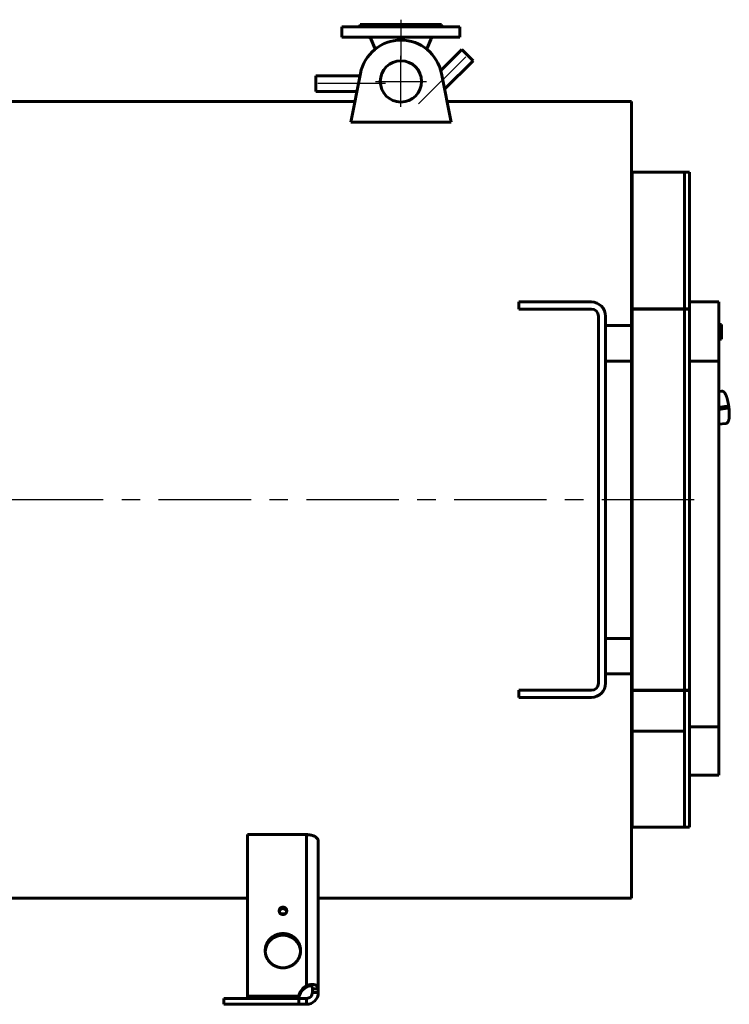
# Model space of a CAD drawing. Header units: millimetres. Extents: x 0 to 4396, y -200 to 841.
# Tile 4 of 8: x 1570 to 1811, y -166 to 168. Entities that reach past the tile are written whole.
import ezdxf

# ---------------------------------------------------------------- set-up
doc = ezdxf.new("R2010")
doc.units = ezdxf.units.MM
for name, pattern in [('CENTER_per1_scale0.029528', [1.5, 0.9375, -0.1875, 0.1875, -0.1875]), ('CENTER_per1_scale0.354331', [18, 11.25, -2.25, 2.25, -2.25]), ('CENTER_per1_scale0.491872', [24.987113, 15.616946, -3.123389, 3.123389, -3.123389]), ('CENTER_per29_scale0.986172', [50.097561, 31.310976, -6.262195, 6.262195, -6.262195]), ('CENTER_per2_scale0.688976', [35, 21.875, -4.375, 4.375, -4.375]), ('CENTER_per3_scale0.713342', [36.237793, 22.648621, -4.529724, 4.529724, -4.529724]), ('CENTER_per3_scale0.721785', [36.666667, 22.916667, -4.583333, 4.583333, -4.583333])]:
    doc.linetypes.add(name, pattern=pattern)

# ---------------------------------------------------------------- blocks, each defined once
blk = doc.blocks.new('Проекция_1')
at = {"color": 7, "linetype": 'CENTER_per1_scale0.029528', "lineweight": 25}
blk.add_line((116.5261, 167.6667), (116.5261, 164.0333), dxfattribs=at)
at = {"color": 7, "linetype": 'CENTER_per1_scale0.354331', "lineweight": 25}
blk.add_line((116.5261, 167.0667), (116.5261, 160.1333), dxfattribs=at)
at = {"color": 7, "linetype": 'Continuous', "lineweight": 60}
for p, q in [((96.5261, 165.2), (136.5261, 165.2)), ((96.5261, 165.2), (96.5261, 161.8)), ((130.6261, 165.4), (102.4261, 165.4)), ((102.4261, 165.4), (102.4261, 165.2)), ((130.3261, 166), (102.7261, 166)), ((102.7261, 166), (102.7261, 165.7)), ((130.3261, 165.7), (130.3261, 166)), ((130.6261, 165.2), (130.6261, 165.4)), ((136.5261, 161.8), (136.5261, 165.2)), ((96.5261, 161.8), (136.5261, 161.8)), ((106.4296, 160.9974), (107.6361, 158)), ((125.4161, 158), (126.6226, 160.9974)), ((107.6361, 158), (107.6361, 157.5624)), ((108.1969, 158), (107.6361, 158)), ((125.4161, 158), (124.8553, 158)), ((125.4161, 157.5624), (125.4161, 158)), ((137.1682, 157.5563), (130.0349, 150.4231)), ((140.9715, 153.7531), (137.1682, 157.5563)), ((137.1682, 157.5563), (140.9724, 153.7521)), ((131.3224, 144.1021), (140.9724, 153.7521)), ((87.6356, 146), (87.6356, 148.69)), ((102.6388, 148.69), (87.6356, 148.69)), ((99.5237, 132.9687), (102.7931, 149.4684)), ((99.5237, 132.9687), (102.7931, 149.4684)), ((130.2591, 149.4684), (133.5285, 132.9687)), ((130.2591, 149.4684), (133.5285, 132.9687)), ((87.6356, 146), (87.6356, 143.31)), ((87.6356, 143.31), (101.5728, 143.31)), ((100.9169, 140), (-40.1039, 140)), ((194.7261, 140), (132.1352, 140)), ((194.7261, 140), (194.7261, 64)), ((194.7261, 140), (194.7261, -130)), ((99.5237, 132.9687), (99.6534, 133.6235)), ((133.3987, 133.6235), (133.5285, 132.9687)), ((133.5285, 132.9687), (99.5237, 132.9687)), ((133.5285, 132.9687), (99.5237, 132.9687)), ((194.9261, 113.8), (194.7261, 113.8)), ((194.9261, 113.8), (194.7261, 113.8)), ((194.9261, 116), (194.9261, 69.6478)), ((212.7261, 116), (194.9261, 116)), ((212.7261, 116), (212.7261, 69.6478)), ((212.7261, 116), (212.7261, 69.6478)), ((214.3261, 116), (212.7261, 116)), ((214.3261, 116), (214.3261, 5)), ((156.5261, 72), (159.0261, 72)), ((156.5261, 69.6), (156.5261, 72)), ((175.9658, 72), (159.0261, 72)), ((175.9658, 72), (178.4658, 72)), ((181.1261, 72), (178.4658, 72)), ((214.3261, 72), (214.3261, 52)), ((224.3261, 72), (214.3261, 72)), ((224.3261, 52), (224.3261, 72)), ((159.0261, 69.6), (156.5261, 69.6)), ((175.9658, 69.6), (159.0261, 69.6)), ((178.4658, 69.6), (175.9658, 69.6)), ((181.1261, 69.6), (178.4658, 69.6)), ((183.5261, 67.2), (183.5261, -57.2)), ((185.9261, 67.2), (185.9261, -57.2)), ((213.9261, 69.6478), (194.9261, 69.6478)), ((194.9261, 69.6), (194.9261, 69.6478)), ((194.9261, 69.6), (194.9261, 64)), ((194.9261, 69.6), (213.9261, 69.6)), ((212.7261, 69.6), (212.7261, -59.6)), ((212.7261, 69.6), (212.7261, 5)), ((213.9261, 69.6478), (213.9261, 69.6)), ((185.9261, 64), (194.9261, 64)), ((194.9261, 52), (194.9261, 64)), ((225.1661, 64.394), (224.3261, 64.394)), ((225.1661, 59.3932), (225.1661, 64.394)), ((225.1661, 64.3847), (225.1661, 64.3847)), ((225.1661, 59.3932), (224.3261, 59.3932)), ((224.3261, 59.3815), (225.1661, 59.3815)), ((225.1661, 59.3868), (225.1661, 59.39)), ((225.1661, 59.3822), (225.1661, 59.3868)), ((194.9261, 52), (185.9261, 52)), ((194.7261, 52), (194.7261, -42)), ((194.9261, 52), (194.9261, -42)), ((214.3261, 52), (224.3261, 52)), ((224.3261, -71.948), (224.3261, 52)), ((225.2754, 41.7681), (224.3261, 41.641)), ((227.0234, 36.6468), (224.3261, 36.2854)), ((224.3261, 35.5932), (227.1116, 35.9664)), ((227.071, 36.6489), (227.0332, 36.6476)), ((227.1385, 35.9739), (227.1809, 35.991)), ((227.2002, 36.5635), (227.2308, 36.3324)), ((227.2647, 36.5714), (227.2951, 36.3424)), ((227.2951, 36.3424), (227.3233, 36.1133)), ((224.3261, 30.5427), (226.7361, 30.8656)), ((212.7261, 5), (212.7261, -59.6)), ((214.3261, 5), (214.3261, -106)), ((185.9261, -42), (194.9261, -42)), ((194.9261, -54), (194.9261, -42)), ((194.9261, -54), (185.9261, -54)), ((194.7261, -54), (194.7261, -130)), ((194.9261, -54), (194.9261, -59.6)), ((156.5261, -59.6), (159.0261, -59.6)), ((156.5261, -62), (156.5261, -59.6)), ((159.0261, -59.6), (175.9658, -59.6)), ((175.9658, -59.6), (178.4658, -59.6)), ((181.1261, -59.6), (178.4658, -59.6)), ((194.9261, -59.6), (194.9261, -59.6478)), ((213.9261, -59.6), (194.9261, -59.6)), ((194.9261, -59.6478), (194.9261, -73.4889)), ((194.9261, -59.6478), (213.9261, -59.6478)), ((212.7261, -59.6478), (212.7261, -73.4889)), ((212.7261, -59.6478), (212.7261, -106)), ((213.9261, -59.6478), (213.9261, -59.6)), ((159.0261, -62), (156.5261, -62)), ((159.0261, -62), (175.9658, -62)), ((178.4658, -62), (175.9658, -62)), ((181.1261, -62), (178.4658, -62)), ((214.3261, -88.3863), (214.3261, -71.948)), ((214.3261, -71.948), (224.3261, -71.948)), ((224.3261, -71.948), (224.3261, -88.3863)), ((194.9261, -73.4889), (212.7261, -73.4889)), ((194.9261, -73.4889), (212.7261, -73.4889)), ((194.9261, -106), (194.9261, -73.4889)), ((212.7261, -106), (212.7261, -73.4889)), ((224.3261, -88.3863), (214.3261, -88.3863)), ((194.7261, -103.8), (194.9261, -103.8)), ((194.7261, -103.8), (194.9261, -103.8)), ((194.9261, -106), (212.7261, -106)), ((212.7261, -106), (214.3261, -106)), ((64.5261, -108.4892), (84.5261, -108.4892)), ((64.5261, -163.2892), (64.5261, -108.4892)), ((64.5261, -108.4892), (84.5261, -108.4892)), ((64.5261, -163.2892), (64.5261, -108.4892)), ((84.5261, -159.671), (84.5261, -108.4892)), ((84.5261, -159.671), (84.5261, -108.4892)), ((88.5261, -110.6986), (88.5261, -160.7063)), ((88.5261, -110.6986), (88.5261, -160.7063)), ((-63.8739, -130), (64.5261, -130)), ((88.5261, -130), (194.7261, -130)), ((77.2085, -135.3788), (75.8437, -135.3788)), ((77.2085, -135.3788), (75.8437, -135.3788)), ((84.5261, -160.1886), (84.5261, -159.671)), ((84.5261, -160.1886), (84.5261, -159.671)), ((86.5261, -159.3004), (86.5261, -159.3004)), ((86.5261, -159.3004), (86.5261, -159.3004)), ((64.5261, -163.2892), (64.5261, -163.8068)), ((81.9266, -163.2892), (64.5261, -163.2892)), ((64.5261, -163.2892), (64.5261, -163.8068)), ((81.9266, -163.2892), (64.5261, -163.2892)), ((81.9266, -163.8068), (81.9266, -163.2892)), ((81.9266, -163.8068), (81.9266, -163.2892)), ((86.5261, -162), (86.5261, -160.7063)), ((88.5261, -160.7063), (86.5261, -160.7063)), ((86.5261, -162), (86.5261, -160.7063)), ((88.5261, -160.7063), (86.5261, -160.7063)), ((88.5261, -162), (86.5261, -162)), ((88.5261, -162), (86.5261, -162)), ((88.5261, -162), (88.5261, -160.7063)), ((88.5261, -162), (88.5261, -160.7063)), ((56.5261, -164), (56.5261, -166)), ((81.9266, -164), (56.5261, -164)), ((81.9266, -164), (56.5261, -164)), ((56.5261, -164), (56.5261, -166)), ((56.5261, -166), (81.9266, -166)), ((56.5261, -166), (81.9266, -166)), ((81.9266, -163.8068), (64.5261, -163.8068)), ((81.9266, -163.8068), (64.5261, -163.8068)), ((81.9266, -164), (84.5261, -164)), ((81.9266, -164), (84.5261, -164)), ((81.9266, -166), (81.9266, -164)), ((81.9266, -166), (81.9266, -164)), ((81.9266, -166), (84.5261, -166)), ((81.9266, -166), (84.5261, -166)), ((84.5261, -164), (84.5261, -166)), ((84.5261, -164), (84.5261, -166))]:
    blk.add_line(p, q, dxfattribs=at)
at = {"color": 7, "linetype": 'CENTER_per1_scale0.491872', "lineweight": 25}
blk.add_line((116.5261, 162.6641), (116.5261, 154.3333), dxfattribs=at)
at = {"color": 7, "linetype": 'CENTER_per3_scale0.713342', "lineweight": 25}
blk.add_line((122.5174, 139.1013), (140.2488, 156.8327), dxfattribs=at)
at = {"color": 7, "linetype": 'CENTER_per2_scale0.688976', "lineweight": 25}
for p, q in [((116.5261, 138.0806), (116.5261, 155.4139)), ((107.8594, 146.7473), (125.1928, 146.7473))]:
    blk.add_line(p, q, dxfattribs=at)
at = {"color": 7, "linetype": 'CENTER_per3_scale0.721785', "lineweight": 25}
blk.add_line((111.3023, 146), (85.9689, 146), dxfattribs=at)
at = {"color": 7, "linetype": 'CENTER_per29_scale0.986172', "lineweight": 25}
blk.add_line((215.9928, 5), (-198.1406, 5), dxfattribs=at)
at = {"color": 7, "lineweight": 60, "flags": 128}
for points in [[(226.736, 30.8657), (226.7394, 30.866), (226.7939, 30.8753), (226.8474, 30.8881), (226.8997, 30.9043), (226.9507, 30.9236), (227.0003, 30.9461), (227.0484, 30.9715), (227.0949, 30.9998), (227.1399, 31.031), (227.1833, 31.0649), (227.2253, 31.1017), (227.266, 31.1413), (227.3054, 31.184), (227.3436, 31.2301), (227.3808, 31.2797), (227.4171, 31.3334), (227.4526, 31.3915), (227.4873, 31.4545), (227.5209, 31.5224), (227.5534, 31.5953), (227.5844, 31.6727), (227.6136, 31.7538), (227.6408, 31.8377), (227.6659, 31.9238), (227.6891, 32.0118), (227.7105, 32.1015), (227.7302, 32.193), (227.7483, 32.2863), (227.7649, 32.3813), (227.7802, 32.4781), (227.7942, 32.5767), (227.8069, 32.6772), (227.8184, 32.7796), (227.8288, 32.8838), (227.8381, 32.9899), (227.8462, 33.0979), (227.8533, 33.2076), (227.8593, 33.3192), (227.8643, 33.4325), (227.8682, 33.5475), (227.8711, 33.6641), (227.873, 33.7824), (227.8739, 33.9022), (227.8738, 34.0235), (227.8727, 34.1462), (227.8707, 34.2703), (227.8676, 34.3957), (227.8636, 34.5223), (227.8586, 34.6501), (227.8527, 34.779), (227.8458, 34.9088), (227.838, 35.0396), (227.8293, 35.1712), (227.8197, 35.3035), (227.8091, 35.4366), (227.7976, 35.5702), (227.7852, 35.7044), (227.772, 35.839), (227.7578, 35.9739), (227.7428, 36.109), (227.7269, 36.2444), (227.7102, 36.3798), (227.6927, 36.5152), (227.6743, 36.6505), (227.6551, 36.7856), (227.6351, 36.9205), (227.6143, 37.055), (227.5928, 37.189), (227.5705, 37.3225), (227.5474, 37.4554), (227.5236, 37.5876), (227.4991, 37.719), (227.4738, 37.8495), (227.4479, 37.9791), (227.4213, 38.1076), (227.3941, 38.2351), (227.3662, 38.3613), (227.3376, 38.4862), (227.3085, 38.6098), (227.2787, 38.732), (227.2483, 38.8527), (227.2174, 38.9718), (227.1858, 39.0893), (227.1537, 39.2051), (227.1211, 39.3191), (227.0879, 39.4313), (227.0542, 39.5416), (227.02, 39.65), (226.9852, 39.7565), (226.9499, 39.8609), (226.9141, 39.9632), (226.8777, 40.0634), (226.8408, 40.1615), (226.8034, 40.2575), (226.7653, 40.3512), (226.7266, 40.4428), (226.6872, 40.5322), (226.6471, 40.6193), (226.6062, 40.7044), (226.5644, 40.7872), (226.5216, 40.8679), (226.4776, 40.9465), (226.4324, 41.0229), (226.3856, 41.0973), (226.3371, 41.1695), (226.2867, 41.2393), (226.2342, 41.3065), (226.1801, 41.3702), (226.1247, 41.4296), (226.075, 41.4783), (226.0255, 41.5224), (225.9764, 41.5621), (225.9274, 41.5979), (225.8785, 41.6299), (225.8294, 41.6586), (225.7801, 41.6839), (225.7248, 41.7084), (225.6693, 41.729), (225.6135, 41.7458), (225.5574, 41.7588), (225.5013, 41.7682), (225.445, 41.7738), (225.3928, 41.7756), (225.3751, 41.7756)], [(227.1935, 36.0748), (227.1913, 36.0375), (227.1845, 36.0189), (227.174, 36.0018), (227.1602, 35.9874), (227.1441, 35.9766), (227.1313, 35.9729)], [(227.1579, 36.6257), (227.161, 36.6356), (227.1695, 36.6518), (227.1824, 36.6725), (227.198, 36.6949)], [(88.5261, -110.6986), (88.52, -110.5797), (88.5018, -110.4615), (88.4716, -110.3441), (88.4296, -110.2274), (88.3757, -110.1114), (88.3098, -109.9962), (88.2319, -109.8822), (88.143, -109.771), (88.0434, -109.6626), (87.933, -109.5572), (87.8119, -109.4546), (87.6798, -109.355), (87.5368, -109.2586), (87.3845, -109.1668), (87.2443, -109.0905), (87.0977, -109.018), (86.9447, -108.9494), (86.7852, -108.8847), (86.6191, -108.824), (86.4463, -108.7675), (86.2692, -108.7159), (86.0885, -108.6695), (85.9041, -108.6282), (85.716, -108.592), (85.5243, -108.5611), (85.3288, -108.5354), (85.1299, -108.5152), (84.9296, -108.5008), (84.7283, -108.4921), (84.5261, -108.4892)], [(88.5261, -110.6986), (88.52, -110.5797), (88.5017, -110.4615), (88.4716, -110.3441), (88.4296, -110.2274), (88.3757, -110.1114), (88.3098, -109.9962), (88.2319, -109.8822), (88.143, -109.771), (88.0433, -109.6626), (87.933, -109.5572), (87.8119, -109.4546), (87.6798, -109.355), (87.5368, -109.2586), (87.3845, -109.1668), (87.2443, -109.0905), (87.0977, -109.018), (86.9447, -108.9494), (86.7852, -108.8847), (86.6191, -108.824), (86.4463, -108.7675), (86.2692, -108.7159), (86.0885, -108.6695), (85.904, -108.6282), (85.716, -108.592), (85.5243, -108.5611), (85.3288, -108.5354), (85.1299, -108.5152), (84.9296, -108.5008), (84.7283, -108.4921), (84.5261, -108.4892)], [(76.5261, -135.5671), (76.4093, -135.562), (76.2895, -135.5461), (76.1684, -135.5186), (76.0476, -135.4789), (75.929, -135.4268), (75.8147, -135.3624), (75.7067, -135.2863), (75.6069, -135.1993), (75.5168, -135.1029), (75.438, -134.9985), (75.3713, -134.8881), (75.3174, -134.7736), (75.2763, -134.6569), (75.2478, -134.5399), (75.2314, -134.4242), (75.2261, -134.3114), (75.2314, -134.1986), (75.2478, -134.0829), (75.2763, -133.9659), (75.3174, -133.8492), (75.3713, -133.7347), (75.438, -133.6243), (75.5168, -133.5199), (75.6069, -133.4235), (75.7067, -133.3365), (75.8147, -133.2604), (75.929, -133.196), (76.0476, -133.1439), (76.1684, -133.1042), (76.2895, -133.0767), (76.4093, -133.0608), (76.5261, -133.0557), (76.6429, -133.0608), (76.7626, -133.0767), (76.8838, -133.1042), (77.0046, -133.1439), (77.1232, -133.196), (77.2375, -133.2604), (77.3455, -133.3365), (77.4453, -133.4235), (77.5354, -133.5199), (77.6142, -133.6243), (77.6809, -133.7347), (77.7348, -133.8492), (77.7759, -133.9659), (77.8044, -134.0829), (77.8208, -134.1986), (77.8261, -134.3114), (77.8208, -134.4242), (77.8044, -134.5399), (77.7759, -134.6569), (77.7348, -134.7736), (77.6809, -134.8881), (77.6142, -134.9985), (77.5354, -135.1029), (77.4453, -135.1993), (77.3455, -135.2863), (77.2375, -135.3624), (77.1232, -135.4268), (77.0046, -135.4789), (76.8838, -135.5186), (76.7626, -135.5461), (76.6429, -135.562), (76.5261, -135.5671)], [(75.2552, -134.5702), (75.2763, -134.4835), (75.3174, -134.3668), (75.3713, -134.2523), (75.438, -134.1419), (75.5168, -134.0376), (75.6069, -133.9411), (75.7067, -133.8542), (75.8147, -133.778), (75.929, -133.7136), (76.0476, -133.6615), (76.1684, -133.6218), (76.2895, -133.5943), (76.4093, -133.5784), (76.5261, -133.5733), (76.6429, -133.5784), (76.7626, -133.5943), (76.8838, -133.6218), (77.0046, -133.6615), (77.1232, -133.7136), (77.2375, -133.778), (77.3455, -133.8542), (77.4453, -133.9411), (77.5354, -134.0376), (77.6142, -134.1419), (77.6809, -134.2523), (77.7348, -134.3668), (77.7759, -134.4835), (77.797, -134.5702)], [(76.5261, -153.6299), (76.2866, -153.6253), (76.0438, -153.6112), (75.7981, -153.5871), (75.5501, -153.5527), (75.3004, -153.5077), (75.0543, -153.4529), (74.808, -153.3872), (74.5621, -153.3106), (74.3175, -153.223), (74.042, -153.1099), (73.7703, -152.9825), (73.5035, -152.8408), (73.2428, -152.6852), (73.0394, -152.5509), (72.8413, -152.4082), (72.6489, -152.2573), (72.4628, -152.0986), (72.2835, -151.9324), (72.1114, -151.7593), (71.9471, -151.5795), (71.7909, -151.3936), (71.6431, -151.2022), (71.5041, -151.0057), (71.343, -150.7539), (71.1964, -150.4962), (71.0645, -150.2338), (70.9474, -149.9677), (70.8551, -149.7271), (70.7747, -149.4853), (70.706, -149.243), (70.6489, -149.001), (70.6031, -148.76), (70.5688, -148.5248), (70.5448, -148.2918), (70.5307, -148.0615), (70.5261, -147.8344), (70.5309, -147.6031), (70.5455, -147.3685), (70.5704, -147.1311), (70.606, -146.8916), (70.6526, -146.6505), (70.7094, -146.4127), (70.7773, -146.1748), (70.8566, -145.9373), (70.9474, -145.7011), (71.0645, -145.435), (71.1964, -145.1725), (71.343, -144.9148), (71.5041, -144.663), (71.6431, -144.4665), (71.7909, -144.2751), (71.9471, -144.0892), (72.1114, -143.9095), (72.2835, -143.7363), (72.4628, -143.5701), (72.6489, -143.4114), (72.8413, -143.2605), (73.0394, -143.1178), (73.2428, -142.9835), (73.5035, -142.8279), (73.7703, -142.6863), (74.042, -142.5588), (74.3175, -142.4457), (74.5666, -142.3566), (74.8169, -142.2789), (75.0678, -142.2126), (75.3183, -142.1574), (75.5678, -142.1132), (75.8113, -142.0801), (76.0525, -142.0569), (76.2909, -142.0433), (76.5261, -142.0388), (76.7655, -142.0434), (77.0084, -142.0576), (77.2541, -142.0816), (77.5021, -142.116), (77.7518, -142.161), (77.9979, -142.2159), (78.2442, -142.2815), (78.4901, -142.3581), (78.7347, -142.4457), (79.0101, -142.5588), (79.2819, -142.6863), (79.5487, -142.8279), (79.8094, -142.9835), (80.0127, -143.1178), (80.2109, -143.2605), (80.4033, -143.4114), (80.5894, -143.5701), (80.7687, -143.7363), (80.9408, -143.9095), (81.1051, -144.0892), (81.2613, -144.2751), (81.409, -144.4665), (81.5481, -144.663), (81.7092, -144.9148), (81.8558, -145.1725), (81.9877, -145.435), (82.1048, -145.7011), (82.1971, -145.9416), (82.2775, -146.1834), (82.3462, -146.4257), (82.4033, -146.6677), (82.4491, -146.9088), (82.4834, -147.1439), (82.5074, -147.3769), (82.5215, -147.6072), (82.5261, -147.8344), (82.5213, -148.0657), (82.5067, -148.3002), (82.4818, -148.5376), (82.4462, -148.7771), (82.3996, -149.0183), (82.3428, -149.256), (82.2748, -149.4939), (82.1956, -149.7314), (82.1048, -149.9677), (81.9877, -150.2338), (81.8558, -150.4962), (81.7092, -150.7539), (81.5481, -151.0057), (81.409, -151.2022), (81.2613, -151.3936), (81.1051, -151.5795), (80.9408, -151.7593), (80.7687, -151.9324), (80.5894, -152.0986), (80.4033, -152.2573), (80.2109, -152.4082), (80.0127, -152.5509), (79.8094, -152.6852), (79.5487, -152.8408), (79.2819, -152.9825), (79.0101, -153.1099), (78.7347, -153.223), (78.4856, -153.3121), (78.2353, -153.3898), (77.9844, -153.4561), (77.7339, -153.5113), (77.4844, -153.5555), (77.2409, -153.5886), (76.9997, -153.6118), (76.7612, -153.6255), (76.5261, -153.6299)], [(70.5326, -148.0928), (70.5455, -147.8861), (70.5704, -147.6488), (70.606, -147.4092), (70.6526, -147.1681), (70.7094, -146.9304), (70.7773, -146.6924), (70.8566, -146.455), (70.9474, -146.2187), (71.0645, -145.9526), (71.1964, -145.6901), (71.343, -145.4324), (71.5041, -145.1806), (71.6431, -144.9842), (71.7909, -144.7927), (71.9471, -144.6069), (72.1114, -144.4271), (72.2835, -144.2539), (72.4628, -144.0878), (72.6489, -143.929), (72.8413, -143.7782), (73.0394, -143.6354), (73.2428, -143.5011), (73.5035, -143.3455), (73.7703, -143.2039), (74.042, -143.0765), (74.3175, -142.9634), (74.5666, -142.8742), (74.8169, -142.7966), (75.0678, -142.7302), (75.3183, -142.6751), (75.5678, -142.6308), (75.8113, -142.5977), (76.0525, -142.5745), (76.2909, -142.5609), (76.5261, -142.5564), (76.7655, -142.5611), (77.0084, -142.5752), (77.2541, -142.5993), (77.5021, -142.6336), (77.7518, -142.6787), (77.9979, -142.7335), (78.2442, -142.7991), (78.4901, -142.8757), (78.7347, -142.9634), (79.0101, -143.0765), (79.2819, -143.2039), (79.5487, -143.3455), (79.8094, -143.5011), (80.0127, -143.6354), (80.2109, -143.7782), (80.4033, -143.929), (80.5894, -144.0878), (80.7687, -144.2539), (80.9408, -144.4271), (81.1051, -144.6069), (81.2613, -144.7927), (81.409, -144.9842), (81.5481, -145.1806), (81.7092, -145.4324), (81.8558, -145.6901), (81.9877, -145.9526), (82.1048, -146.2187), (82.1971, -146.4593), (82.2775, -146.7011), (82.3462, -146.9434), (82.4033, -147.1854), (82.4491, -147.4264), (82.4834, -147.6615), (82.5074, -147.8945), (82.5196, -148.0936)], [(88.5261, -160.7063), (88.5217, -160.5873), (88.5083, -160.4734), (88.4858, -160.3642), (88.4541, -160.2596), (88.4129, -160.1595), (88.362, -160.0636), (88.3015, -159.9727), (88.2318, -159.8874), (88.1532, -159.8077), (88.0656, -159.7334), (87.9688, -159.6644), (87.8626, -159.6007), (87.7471, -159.5424), (87.6239, -159.4902), (87.4934, -159.4444), (87.3557, -159.4046), (87.2107, -159.3711), (87.0586, -159.3437), (86.8991, -159.3227), (86.7343, -159.3083), (86.5652, -159.3006), (86.3919, -159.2996), (86.2146, -159.3053), (86.0332, -159.3179), (85.8478, -159.3375), (85.6601, -159.3642), (85.472, -159.3977), (85.2833, -159.4381), (85.0942, -159.4854), (84.9048, -159.5399), (84.7152, -159.6017), (84.5261, -159.671)], [(88.5261, -160.7063), (88.5217, -160.5873), (88.5083, -160.4734), (88.4858, -160.3642), (88.4541, -160.2596), (88.4129, -160.1595), (88.362, -160.0636), (88.3015, -159.9727), (88.2318, -159.8874), (88.1532, -159.8077), (88.0656, -159.7334), (87.9687, -159.6644), (87.8626, -159.6007), (87.7471, -159.5424), (87.6239, -159.4902), (87.4934, -159.4444), (87.3557, -159.4046), (87.2107, -159.3711), (87.0586, -159.3437), (86.8991, -159.3227), (86.7343, -159.3083), (86.5652, -159.3006), (86.3919, -159.2996), (86.2146, -159.3053), (86.0332, -159.3179), (85.8478, -159.3376), (85.6601, -159.3642), (85.472, -159.3977), (85.2833, -159.4381), (85.0942, -159.4854), (84.9048, -159.5399), (84.7152, -159.6017), (84.5261, -159.671)], [(86.5261, -160.7063), (86.5229, -160.5931), (86.5129, -160.4847), (86.4954, -160.3813), (86.4698, -160.2829), (86.4356, -160.1902), (86.3926, -160.1048), (86.3407, -160.0274), (86.2795, -159.9578), (86.2082, -159.8963), (86.1277, -159.8443), (86.0393, -159.8025), (85.9428, -159.771), (85.8383, -159.75), (85.7276, -159.7399), (85.6125, -159.7407), (85.4931, -159.7523), (85.3702, -159.7746), (85.2465, -159.807), (85.1226, -159.8492), (84.9987, -159.9008), (84.8761, -159.9613), (84.7564, -160.0296), (84.6398, -160.1055), (84.5261, -160.1886)], [(86.5261, -160.7063), (86.5229, -160.593), (86.5129, -160.4847), (86.4954, -160.3813), (86.4699, -160.2829), (86.4356, -160.1903), (86.3926, -160.1048), (86.3407, -160.0273), (86.2794, -159.9577), (86.2082, -159.8963), (86.1277, -159.8442), (86.0393, -159.8025), (85.9428, -159.771), (85.8383, -159.75), (85.7276, -159.7399), (85.6125, -159.7407), (85.4931, -159.7523), (85.3702, -159.7746), (85.2465, -159.807), (85.1226, -159.8492), (84.9987, -159.9008), (84.8761, -159.9613), (84.7564, -160.0296), (84.6398, -160.1055), (84.5261, -160.1886)]]:
    blk.add_lwpolyline(points, dxfattribs=at)
at = {"color": 7, "linetype": 'Continuous', "lineweight": 60}
blk.add_circle((116.5261, 146.7473), 7, dxfattribs=at)
blk.add_circle((116.5261, 146.7473), 7, dxfattribs=at)
for centre, radius, start, end in [((102.4261, 165.7), 0.3, 270, 0.000008), ((130.6261, 165.7), 0.3, 179.999981, 270), ((116.5261, 146.7473), 14, 11.207913, 168.792087), ((116.5261, 146.7473), 14, 11.207913, 168.792087), ((104.9454, 160.4), 1.6, 21.924785, 61.044976), ((128.1068, 160.4), 1.6, 118.955024, 158.075215), ((181.1261, 67.2), 4.8, 359.999995, 90), ((181.1261, 67.2), 2.4, 0, 90), ((225.3846, 41.0001), 0.7755, 90.702226, 98.083351), ((227.0366, 36.5477), 0.1, 91.952445, 97.63074), ((201.4551, 33.0277), 25.845, 6.741467, 7.838065), ((227.0983, 36.0655), 0.1, 277.63074, 291.901384), ((201.7485, 33.067), 25.6222, 6.741467, 7.838065), ((226.9627, 38.78), 2.2291, 276.116274, 277.78802), ((227.4619, 35.0512), 1.3019, 97.359879, 100.222909), ((227.3846, 35.6099), 0.5071, 96.941161, 104.306818), ((181.1261, -57.2), 4.8, 270, 0), ((181.1261, -57.2), 2.4, 270, 0), ((86.7117, -163.9841), 4.8353, 116.872668, 171.736539), ((86.7117, -164.5018), 4.8353, 116.872668, 171.736539), ((84.5261, -162), 4, 270, 0), ((84.5261, -162), 2, 270, 0.000003), ((84.5261, -162), 4, 270.000237, 359.999763), ((84.5261, -162), 2, 269.999691, 0.000309)]:
    blk.add_arc(centre, radius, start, end, dxfattribs=at)
for centre, major_axis in [((76.5261, -134.3114), (1.3, 0)), ((76.5261, -147.8344), (6, 0))]:
    blk.add_ellipse(centre, major_axis=major_axis, ratio=0.96592583, dxfattribs=at)
for centre, major_axis, start_param, end_param in [((76.5261, -134.829), (1.3, 0), 0.20655213, 2.93244986), ((76.5261, -148.352), (6, 0), 0.04467306, 3.0969196), ((86.8823, -163.9307), (-5, 0), 5.20308387, 6.14995114), ((86.8823, -164.4484), (-5, 0), 5.20308387, 6.14995114)]:
    blk.add_ellipse(centre, major_axis=major_axis, ratio=0.96592583, start_param=start_param, end_param=end_param, dxfattribs=at)

msp = doc.modelspace()

# ---------------------------------------------------------------- block references
msp.add_blockref('Проекция_1', (1582.7, 0))

doc.saveas('drawing.dxf')
